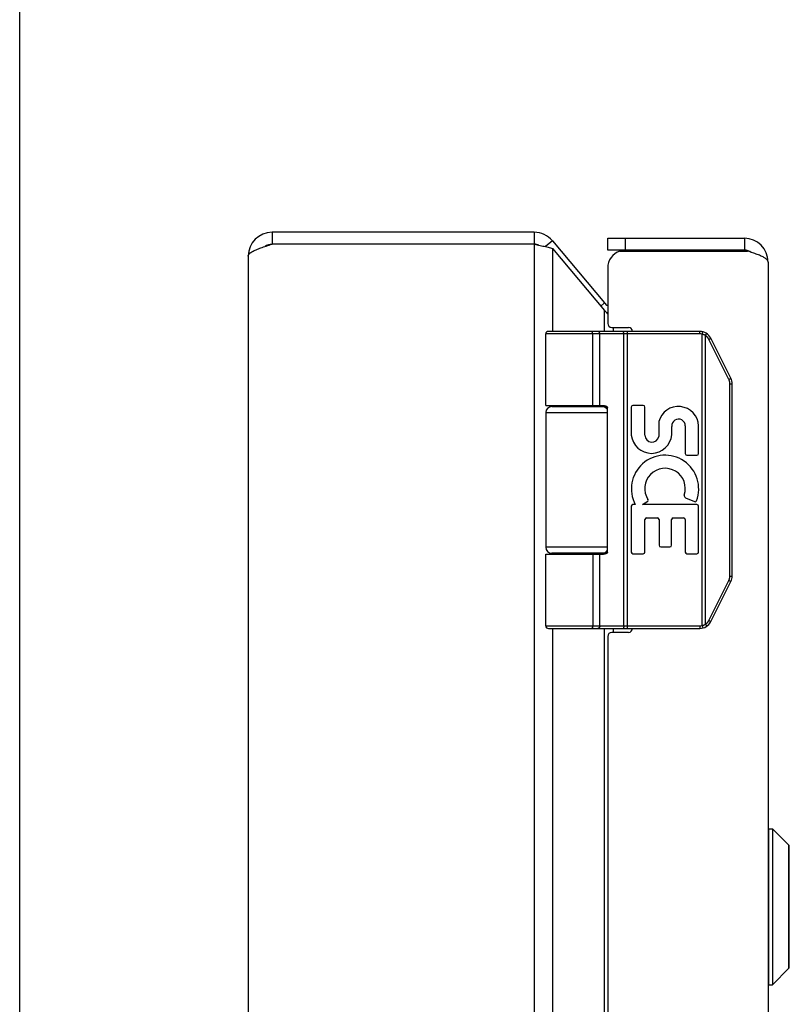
# Model space of a CAD drawing. Header units: inches. Extents: x 0 to 60.7, y 0 to 39.3.
# Tile 6 of 11: x 0 to 3.9, y 24.5 to 29.4. Entities that reach past the tile are written whole.
import ezdxf

# ---------------------------------------------------------------- set-up
doc = ezdxf.new("R2010")
doc.units = ezdxf.units.IN
doc.header["$LTSCALE"] = 3.339286
doc.header["$MEASUREMENT"] = 0
doc.layers.get('0').update_dxf_attribs({"linetype": 'CONTINUOUS'})
doc.layers.add('02___PRT_ALL_AXES', color=7, linetype='CONTINUOUS')

msp = doc.modelspace()

# ---------------------------------------------------------------- linework, layer by layer
at = {"color": 7, "linetype": 'Continuous'}
for p, q in [((0, 0), (0, 39.2857)), ((1.2741, 28.3588), (1.2741, 28.2988)), ((2.5981, 28.3588), (2.5981, 28.2988)), ((2.69, 28.3159), (2.6551, 28.2866)), ((2.9693, 28.2688), (2.9693, 28.3288)), ((3.0593, 28.2688), (3.0593, 28.3288)), ((3.6593, 28.3288), (3.6593, 28.2688)), ((3.6593, 28.2688), (2.9693, 28.2688)), ((2.953, 28.0026), (2.934, 27.9866)), ((3.434, 27.8458), (2.6566, 27.8458)), ((3.434, 27.8588), (2.6696, 27.8588)), ((2.8871, 27.8588), (2.8869, 27.8588)), ((2.8872, 27.8588), (2.887, 27.8588)), ((2.8873, 27.8588), (2.8871, 27.8588)), ((2.8874, 27.8588), (2.8872, 27.8588)), ((2.8875, 27.8587), (2.8874, 27.8588)), ((2.8935, 27.4838), (2.8935, 27.846)), ((2.8935, 27.4838), (2.8935, 27.846)), ((2.9295, 27.4838), (2.9295, 27.8458)), ((3.0497, 27.854), (3.0496, 27.8543)), ((3.0497, 27.8537), (3.0497, 27.854)), ((3.0498, 27.8533), (3.0497, 27.8537)), ((3.0498, 27.853), (3.0498, 27.8533)), ((3.0498, 27.8526), (3.0498, 27.853)), ((3.0499, 27.8516), (3.0499, 27.852)), ((3.05, 27.8513), (3.0499, 27.8516)), ((3.05, 27.8509), (3.05, 27.8513)), ((3.05, 27.8505), (3.05, 27.8509)), ((3.05, 27.85), (3.05, 27.8505)), ((3.0501, 27.8496), (3.05, 27.85)), ((3.0501, 27.8492), (3.0501, 27.8496)), ((3.0501, 27.8488), (3.0501, 27.8492)), ((3.0501, 27.8484), (3.0501, 27.8488)), ((3.0501, 27.8479), (3.0501, 27.8484)), ((3.0501, 27.8475), (3.0501, 27.8479)), ((3.0501, 27.8471), (3.0501, 27.8475)), ((3.0501, 27.8466), (3.0501, 27.8471)), ((3.0501, 27.8462), (3.0501, 27.8466)), ((3.0501, 26.3718), (3.0501, 27.8462)), ((3.0693, 26.3588), (3.0693, 27.8588)), ((3.434, 27.8458), (3.434, 27.8588)), ((3.4459, 27.8443), (3.449, 27.8569)), ((3.4459, 26.3732), (3.4459, 27.8443)), ((3.4632, 27.8375), (3.4636, 27.838)), ((3.4636, 27.838), (3.4639, 27.8386)), ((3.4639, 27.8386), (3.4642, 27.8391)), ((3.4642, 27.8391), (3.4646, 27.8396)), ((3.4646, 27.8396), (3.4649, 27.8402)), ((3.4649, 27.8402), (3.4652, 27.8407)), ((3.4652, 27.8407), (3.4654, 27.841)), ((3.4654, 27.841), (3.4656, 27.8414)), ((3.4656, 27.8414), (3.4658, 27.8417)), ((3.4658, 27.8417), (3.466, 27.842)), ((3.466, 27.842), (3.4662, 27.8423)), ((3.4662, 27.8423), (3.4664, 27.8427)), ((3.4664, 27.8427), (3.4665, 27.843)), ((3.4665, 27.843), (3.4667, 27.8433)), ((3.4667, 27.8433), (3.4669, 27.8436)), ((3.4669, 27.8436), (3.467, 27.8439)), ((3.467, 27.8439), (3.4672, 27.8442)), ((3.4674, 27.8446), (3.4675, 27.8449)), ((3.4675, 27.8449), (3.4677, 27.8451)), ((3.4632, 26.3801), (3.4632, 27.8375)), ((3.5812, 27.6162), (3.48, 27.8184)), ((3.4812, 27.819), (3.4819, 27.8194)), ((3.4819, 27.8194), (3.4827, 27.8198)), ((3.4827, 27.8198), (3.4834, 27.8202)), ((3.4834, 27.8202), (3.4841, 27.8205)), ((3.4841, 27.8205), (3.4847, 27.8209)), ((3.4847, 27.8209), (3.4852, 27.8212)), ((3.4852, 27.8212), (3.4857, 27.8214)), ((3.4857, 27.8214), (3.4861, 27.8217)), ((3.4861, 27.8217), (3.4865, 27.8219)), ((3.4865, 27.8219), (3.4869, 27.8221)), ((3.4869, 27.8221), (3.4872, 27.8223)), ((3.4872, 27.8223), (3.4874, 27.8224)), ((3.4874, 27.8224), (3.4877, 27.8226)), ((3.488, 27.8228), (3.4882, 27.8229)), ((3.4882, 27.8229), (3.4884, 27.823)), ((3.4884, 27.823), (3.4886, 27.8232)), ((3.591, 27.622), (3.4899, 27.8242)), ((3.5812, 27.6162), (3.5821, 27.6167)), ((3.5821, 27.6167), (3.5829, 27.617)), ((3.5829, 27.617), (3.5836, 27.6174)), ((3.5836, 27.6174), (3.5843, 27.6178)), ((3.5843, 27.6178), (3.585, 27.6182)), ((3.585, 27.6182), (3.5854, 27.6184)), ((3.5854, 27.6184), (3.586, 27.6187)), ((3.586, 27.6187), (3.5865, 27.619)), ((3.5864, 26.6235), (3.5864, 27.594)), ((3.5864, 27.594), (3.5976, 27.594)), ((3.5865, 27.619), (3.5869, 27.6193)), ((3.5869, 27.6193), (3.5874, 27.6195)), ((3.5874, 27.6195), (3.5878, 27.6197)), ((3.5878, 27.6197), (3.5882, 27.62)), ((3.5882, 27.62), (3.5884, 27.6201)), ((3.5884, 27.6201), (3.5887, 27.6203)), ((3.5887, 27.6203), (3.5889, 27.6204)), ((3.5889, 27.6204), (3.5891, 27.6205)), ((3.5891, 27.6205), (3.5893, 27.6207)), ((3.5893, 27.6207), (3.5895, 27.6208)), ((3.5895, 27.6208), (3.5897, 27.6209)), ((3.5976, 26.6235), (3.5976, 27.594)), ((2.6566, 27.4488), (2.9675, 27.4488)), ((2.6866, 27.4788), (2.9653, 27.4788)), ((2.9675, 26.7438), (2.9675, 27.4738)), ((2.9675, 26.7688), (2.6566, 26.7688)), ((2.6566, 26.7338), (2.9476, 26.7338)), ((2.9653, 26.7388), (2.6866, 26.7388)), ((2.9295, 26.3718), (2.9295, 26.7338)), ((3.48, 26.3991), (3.5812, 26.6014)), ((3.4899, 26.3933), (3.591, 26.5956)), ((3.5812, 26.6014), (3.5821, 26.6009)), ((3.5821, 26.6009), (3.5829, 26.6005)), ((3.5829, 26.6005), (3.5836, 26.6001)), ((3.5836, 26.6001), (3.5843, 26.5997)), ((3.5843, 26.5997), (3.585, 26.5994)), ((3.585, 26.5994), (3.5857, 26.599)), ((3.5857, 26.599), (3.5862, 26.5987)), ((3.5862, 26.5987), (3.5866, 26.5985)), ((3.5864, 26.6235), (3.5976, 26.6235)), ((3.5866, 26.5985), (3.5871, 26.5982)), ((3.5871, 26.5982), (3.5875, 26.598)), ((3.5875, 26.598), (3.5879, 26.5977)), ((3.5879, 26.5977), (3.5882, 26.5976)), ((3.5882, 26.5976), (3.5884, 26.5974)), ((3.5884, 26.5974), (3.5887, 26.5973)), ((3.5887, 26.5973), (3.5889, 26.5972)), ((3.5889, 26.5972), (3.5891, 26.597)), ((3.5891, 26.597), (3.5893, 26.5969)), ((3.5893, 26.5969), (3.5895, 26.5968)), ((3.48, 26.3991), (3.481, 26.3987)), ((3.481, 26.3987), (3.4817, 26.3983)), ((3.4817, 26.3983), (3.4825, 26.3979)), ((3.4825, 26.3979), (3.4832, 26.3975)), ((3.4832, 26.3975), (3.4839, 26.3971)), ((3.4839, 26.3971), (3.4846, 26.3968)), ((3.4846, 26.3968), (3.4851, 26.3965)), ((3.4851, 26.3965), (3.4855, 26.3962)), ((2.6566, 26.3718), (3.434, 26.3718)), ((2.6696, 26.3588), (3.434, 26.3588)), ((2.8871, 26.3588), (2.8869, 26.3588)), ((2.8872, 26.3588), (2.887, 26.3588)), ((2.8873, 26.3588), (2.8871, 26.3588)), ((2.8874, 26.3588), (2.8872, 26.3588)), ((2.8875, 26.3588), (2.8874, 26.3588)), ((2.8876, 26.3588), (2.8875, 26.3588)), ((3.0498, 26.3641), (3.0497, 26.3637)), ((3.0499, 26.3652), (3.0498, 26.3648)), ((3.0498, 26.3648), (3.0498, 26.3644)), ((3.0498, 26.3644), (3.0498, 26.3641)), ((3.05, 26.3663), (3.0499, 26.3659)), ((3.0499, 26.3659), (3.0499, 26.3655)), ((3.0499, 26.3655), (3.0499, 26.3652)), ((3.0501, 26.3679), (3.05, 26.3675)), ((3.05, 26.3675), (3.05, 26.3671)), ((3.05, 26.3671), (3.05, 26.3667)), ((3.05, 26.3667), (3.05, 26.3663)), ((3.0501, 26.3718), (3.0501, 26.3713)), ((3.0501, 26.3713), (3.0501, 26.3709)), ((3.0501, 26.3709), (3.0501, 26.3705)), ((3.0501, 26.3705), (3.0501, 26.37)), ((3.0501, 26.37), (3.0501, 26.3696)), ((3.0501, 26.3696), (3.0501, 26.3692)), ((3.0501, 26.3692), (3.0501, 26.3688)), ((3.0501, 26.3688), (3.0501, 26.3683)), ((3.0501, 26.3683), (3.0501, 26.3679)), ((3.434, 26.3718), (3.434, 26.3588)), ((3.4459, 26.3732), (3.449, 26.3606)), ((3.4632, 26.3801), (3.4636, 26.3795)), ((3.4636, 26.3795), (3.4639, 26.379)), ((3.4639, 26.379), (3.4642, 26.3785)), ((3.4642, 26.3785), (3.4646, 26.3779)), ((3.4646, 26.3779), (3.4649, 26.3774)), ((3.4649, 26.3774), (3.4652, 26.3769)), ((3.4652, 26.3769), (3.4654, 26.3765)), ((3.4657, 26.376), (3.4659, 26.3757)), ((3.4659, 26.3757), (3.4661, 26.3754)), ((3.4661, 26.3754), (3.4663, 26.3751)), ((3.4663, 26.3751), (3.4665, 26.3747)), ((3.4665, 26.3747), (3.4666, 26.3744)), ((3.4666, 26.3744), (3.4668, 26.3741)), ((3.4668, 26.3741), (3.467, 26.3738)), ((3.467, 26.3738), (3.4671, 26.3735)), ((3.4671, 26.3735), (3.4673, 26.3733)), ((3.4673, 26.3733), (3.4674, 26.373)), ((3.4674, 26.373), (3.4675, 26.3727)), ((3.4855, 26.3962), (3.486, 26.396)), ((3.486, 26.396), (3.4864, 26.3957)), ((3.4864, 26.3957), (3.4868, 26.3955)), ((3.4868, 26.3955), (3.4871, 26.3953)), ((3.4871, 26.3953), (3.4873, 26.3952)), ((3.4873, 26.3952), (3.4876, 26.395)), ((3.4876, 26.395), (3.4878, 26.3949)), ((3.4878, 26.3949), (3.488, 26.3948)), ((3.488, 26.3948), (3.4882, 26.3946)), ((3.4882, 26.3946), (3.4884, 26.3945)), ((3.7823, 24.5597), (3.7823, 25.3478)), ((3.7823, 25.3478), (3.8011, 25.3478)), ((3.8011, 25.3478), (3.8011, 24.5597)), ((3.8011, 25.3478), (3.8842, 25.2647)), ((3.8842, 24.6429), (3.8842, 25.2647)), ((3.8863, 24.6479), (3.8863, 25.2597)), ((3.8011, 24.5597), (3.8842, 24.6429)), ((3.7823, 24.5597), (3.8011, 24.5597))]:
    msp.add_line(p, q, dxfattribs=at)
at = {"color": 3, "linetype": 'Continuous'}
for p, q in [((2.5981, 28.3588), (1.2741, 28.3588)), ((2.5981, 28.2988), (1.2741, 28.2988)), ((2.5981, 28.2988), (2.5981, 12.4188)), ((2.69, 28.3159), (2.953, 28.0026)), ((2.9693, 28.3288), (3.6593, 28.3288)), ((1.1541, 28.2388), (1.1541, 12.4788)), ((2.69, 28.2773), (2.69, 27.8588)), ((2.69, 28.2773), (2.953, 27.964)), ((3.0297, 28.2638), (3.675, 28.2638)), ((3.7793, 28.2088), (3.7793, 12.5088)), ((2.9693, 28.1788), (2.9693, 27.8988)), ((2.953, 27.8588), (2.953, 27.964)), ((2.9893, 27.8788), (3.0743, 27.8788)), ((2.9989, 27.8588), (2.9989, 27.8788)), ((2.69, 27.4838), (2.69, 27.4788)), ((2.953, 27.4788), (2.953, 27.4835)), ((2.69, 26.7388), (2.69, 26.7338)), ((2.953, 26.7341), (2.953, 26.7388)), ((2.69, 26.3588), (2.69, 21.1088)), ((2.953, 21.1088), (2.953, 26.3588)), ((2.9989, 26.3388), (2.9989, 26.3588)), ((2.9693, 26.3188), (2.9693, 21.1488)), ((3.0743, 26.3388), (2.9893, 26.3388))]:
    msp.add_line(p, q, dxfattribs=at)
for points in [[(1.1541, 28.2388), (1.1543, 28.2411), (1.1549, 28.2434), (1.156, 28.2457), (1.1575, 28.248), (1.1595, 28.2503), (1.1619, 28.2526), (1.1646, 28.2549), (1.1678, 28.2572), (1.1714, 28.2596), (1.1753, 28.2619), (1.1796, 28.2642), (1.1842, 28.2665), (1.1892, 28.2688), (1.1945, 28.2711), (1.2001, 28.2734), (1.2059, 28.2757), (1.212, 28.278), (1.2183, 28.2803), (1.2248, 28.2826), (1.2315, 28.2849), (1.2384, 28.2872), (1.2453, 28.2895), (1.2524, 28.2919), (1.2596, 28.2942), (1.2668, 28.2965), (1.2741, 28.2988)], [(2.5981, 28.2988), (2.613, 28.2957), (2.6204, 28.2942), (2.6277, 28.2927), (2.6349, 28.2911), (2.6419, 28.2896), (2.6488, 28.2881), (2.6555, 28.2865), (2.6619, 28.285), (2.6681, 28.2835), (2.6741, 28.2819), (2.6797, 28.2804), (2.685, 28.2789), (2.69, 28.2773)], [(3.7793, 28.2088), (3.7791, 28.2109), (3.7786, 28.213), (3.7776, 28.2151), (3.7764, 28.2172), (3.7747, 28.2194), (3.7727, 28.2215), (3.7704, 28.2236), (3.7677, 28.2257), (3.7647, 28.2278), (3.7614, 28.2299), (3.7577, 28.232), (3.7537, 28.2342), (3.7495, 28.2363), (3.745, 28.2384), (3.7402, 28.2405), (3.7352, 28.2426), (3.7299, 28.2447), (3.7244, 28.2469), (3.7188, 28.249), (3.7129, 28.2511), (3.7069, 28.2532), (3.7007, 28.2553), (3.6944, 28.2574), (3.688, 28.2595), (3.6815, 28.2617), (3.675, 28.2638)], [(2.953, 27.964), (2.9559, 27.9604), (2.959, 27.9568), (2.9624, 27.9533), (2.966, 27.9497), (2.9693, 27.9465)]]:
    msp.add_lwpolyline(points, dxfattribs=at)
at = {"color": 7, "linetype": 'Continuous'}
for points in [[(2.8935, 27.846), (2.8935, 27.8462), (2.8935, 27.8464), (2.8935, 27.8466), (2.8935, 27.8469), (2.8935, 27.8471), (2.8935, 27.8473), (2.8934, 27.8475), (2.8934, 27.8477), (2.8934, 27.8479), (2.8934, 27.8482), (2.8934, 27.8484), (2.8933, 27.8486), (2.8933, 27.8488), (2.8933, 27.849), (2.8933, 27.8492), (2.8932, 27.8494), (2.8932, 27.8496), (2.8932, 27.8498), (2.8931, 27.85), (2.8931, 27.8503), (2.8931, 27.8505), (2.893, 27.8507), (2.893, 27.8509), (2.8929, 27.8511), (2.8929, 27.8513), (2.8928, 27.8514), (2.8928, 27.8516), (2.8927, 27.8518), (2.8927, 27.852), (2.8926, 27.8522), (2.8926, 27.8524), (2.8925, 27.8526), (2.8925, 27.8528), (2.8924, 27.853), (2.8923, 27.8531), (2.8923, 27.8533), (2.8922, 27.8535), (2.8922, 27.8537), (2.8921, 27.8538), (2.892, 27.854), (2.892, 27.8542), (2.8919, 27.8543), (2.8918, 27.8545), (2.8917, 27.8547), (2.8917, 27.8548), (2.8916, 27.855), (2.8915, 27.8551), (2.8914, 27.8553), (2.8913, 27.8554), (2.8913, 27.8556), (2.8912, 27.8557), (2.8911, 27.8558), (2.891, 27.856), (2.8909, 27.8561), (2.8908, 27.8562), (2.8907, 27.8564), (2.8907, 27.8565), (2.8906, 27.8566), (2.8905, 27.8567), (2.8904, 27.8569), (2.8903, 27.857), (2.8902, 27.8571), (2.8901, 27.8572), (2.89, 27.8573), (2.8899, 27.8574), (2.8898, 27.8575), (2.8897, 27.8576), (2.8896, 27.8577), (2.8895, 27.8577), (2.8894, 27.8578), (2.8893, 27.8579), (2.8892, 27.858), (2.8891, 27.8581), (2.889, 27.8581), (2.8889, 27.8582), (2.8888, 27.8583), (2.8887, 27.8583), (2.8886, 27.8584), (2.8885, 27.8584), (2.8884, 27.8585), (2.8883, 27.8585), (2.8881, 27.8586), (2.888, 27.8586), (2.8879, 27.8586), (2.8878, 27.8587), (2.8877, 27.8587), (2.8876, 27.8587), (2.8875, 27.8587)], [(2.8935, 27.846), (2.8935, 27.8462), (2.8935, 27.8464), (2.8935, 27.8466), (2.8934, 27.8469), (2.8934, 27.8471), (2.8934, 27.8473), (2.8934, 27.8475), (2.8934, 27.8477), (2.8934, 27.8479), (2.8934, 27.8482), (2.8933, 27.8484), (2.8933, 27.8486), (2.8933, 27.8488), (2.8933, 27.849), (2.8932, 27.8492), (2.8932, 27.8494), (2.8932, 27.8496), (2.8931, 27.8498), (2.8931, 27.85), (2.8931, 27.8503), (2.893, 27.8505), (2.893, 27.8507), (2.8929, 27.8509), (2.8929, 27.8511), (2.8929, 27.8513), (2.8928, 27.8514), (2.8928, 27.8516), (2.8927, 27.8518), (2.8927, 27.852), (2.8926, 27.8522), (2.8926, 27.8524), (2.8925, 27.8526), (2.8924, 27.8528), (2.8924, 27.853), (2.8923, 27.8531), (2.8923, 27.8533), (2.8922, 27.8535), (2.8921, 27.8537), (2.8921, 27.8538), (2.892, 27.854), (2.8919, 27.8542), (2.8918, 27.8543), (2.8918, 27.8545), (2.8917, 27.8547), (2.8916, 27.8548), (2.8915, 27.855), (2.8915, 27.8551), (2.8914, 27.8553), (2.8913, 27.8554), (2.8912, 27.8556), (2.8911, 27.8557), (2.8911, 27.8558), (2.891, 27.856), (2.8909, 27.8561), (2.8908, 27.8562), (2.8907, 27.8564), (2.8906, 27.8565), (2.8905, 27.8566), (2.8904, 27.8567), (2.8903, 27.8569), (2.8903, 27.857), (2.8902, 27.8571), (2.8901, 27.8572), (2.89, 27.8573), (2.8899, 27.8574), (2.8898, 27.8575), (2.8897, 27.8576), (2.8896, 27.8577), (2.8895, 27.8577), (2.8894, 27.8578), (2.8893, 27.8579), (2.8892, 27.858), (2.8891, 27.8581), (2.889, 27.8581), (2.8889, 27.8582), (2.8888, 27.8583), (2.8886, 27.8583), (2.8885, 27.8584), (2.8884, 27.8584), (2.8883, 27.8585), (2.8882, 27.8585), (2.8881, 27.8586), (2.888, 27.8586), (2.8879, 27.8586), (2.8878, 27.8587), (2.8877, 27.8587), (2.8876, 27.8587)], [(2.9295, 27.8458), (2.9295, 27.846), (2.9295, 27.8462), (2.9294, 27.8464), (2.9294, 27.8466), (2.9294, 27.8469), (2.9294, 27.8471), (2.9294, 27.8473), (2.9294, 27.8475), (2.9293, 27.8477), (2.9293, 27.8479), (2.9293, 27.8482), (2.9293, 27.8484), (2.9292, 27.8486), (2.9292, 27.8488), (2.9292, 27.849), (2.9291, 27.8492), (2.9291, 27.8494), (2.929, 27.8496), (2.929, 27.8498), (2.9289, 27.85), (2.9289, 27.8503), (2.9288, 27.8505), (2.9287, 27.8507), (2.9287, 27.8509), (2.9286, 27.8511), (2.9285, 27.8513), (2.9285, 27.8514), (2.9284, 27.8516), (2.9283, 27.8518), (2.9282, 27.852), (2.9282, 27.8522), (2.9281, 27.8524), (2.928, 27.8526), (2.9279, 27.8528), (2.9278, 27.853), (2.9277, 27.8531), (2.9276, 27.8533), (2.9275, 27.8535), (2.9274, 27.8537), (2.9273, 27.8538), (2.9272, 27.854), (2.9271, 27.8542), (2.927, 27.8543), (2.9269, 27.8545), (2.9268, 27.8547), (2.9267, 27.8548), (2.9266, 27.855), (2.9265, 27.8551), (2.9263, 27.8553), (2.9262, 27.8554), (2.9261, 27.8556), (2.926, 27.8557), (2.9258, 27.8558), (2.9257, 27.856), (2.9256, 27.8561), (2.9255, 27.8562), (2.9253, 27.8564), (2.9252, 27.8565), (2.9251, 27.8566), (2.9249, 27.8567), (2.9248, 27.8569), (2.9246, 27.857), (2.9245, 27.8571), (2.9243, 27.8572), (2.9242, 27.8573), (2.9241, 27.8574), (2.9239, 27.8575), (2.9238, 27.8576), (2.9236, 27.8577), (2.9235, 27.8577), (2.9233, 27.8578), (2.9232, 27.8579), (2.923, 27.858), (2.9228, 27.8581), (2.9227, 27.8581), (2.9225, 27.8582), (2.9224, 27.8583), (2.9222, 27.8583), (2.9221, 27.8584), (2.9219, 27.8584), (2.9217, 27.8585), (2.9216, 27.8585), (2.9214, 27.8586), (2.9213, 27.8586), (2.9211, 27.8586), (2.9209, 27.8587), (2.9208, 27.8587), (2.9206, 27.8587), (2.9204, 27.8587), (2.9203, 27.8588), (2.9201, 27.8588), (2.9199, 27.8588), (2.9198, 27.8588), (2.9196, 27.8588)], [(3.0496, 27.8543), (3.0496, 27.8545), (3.0496, 27.8547), (3.0496, 27.8548), (3.0496, 27.855), (3.0495, 27.8551), (3.0495, 27.8553), (3.0495, 27.8554), (3.0495, 27.8556), (3.0494, 27.8557), (3.0494, 27.8558), (3.0494, 27.856), (3.0494, 27.8561), (3.0493, 27.8562), (3.0493, 27.8564), (3.0493, 27.8565), (3.0492, 27.8566), (3.0492, 27.8567), (3.0492, 27.8569), (3.0492, 27.857), (3.0491, 27.8571), (3.0491, 27.8572), (3.0491, 27.8573), (3.049, 27.8574), (3.049, 27.8575), (3.049, 27.8576), (3.049, 27.8577), (3.0489, 27.8577), (3.0489, 27.8578), (3.0489, 27.8579), (3.0488, 27.858), (3.0488, 27.8581), (3.0488, 27.8581), (3.0487, 27.8582), (3.0487, 27.8583), (3.0487, 27.8583), (3.0486, 27.8584), (3.0486, 27.8584), (3.0486, 27.8585), (3.0485, 27.8585), (3.0485, 27.8586), (3.0485, 27.8586), (3.0484, 27.8586), (3.0484, 27.8587), (3.0484, 27.8587), (3.0483, 27.8587), (3.0483, 27.8587), (3.0483, 27.8588), (3.0482, 27.8588), (3.0482, 27.8588), (3.0482, 27.8588), (3.0481, 27.8588)], [(3.0499, 27.852), (3.0499, 27.8522), (3.0498, 27.8526)], [(3.4632, 27.8375), (3.4627, 27.8378), (3.4622, 27.8381), (3.4617, 27.8384), (3.4612, 27.8386), (3.4607, 27.8389), (3.4601, 27.8392), (3.4596, 27.8394), (3.4591, 27.8397), (3.4586, 27.84), (3.458, 27.8402), (3.4575, 27.8405), (3.457, 27.8407), (3.4564, 27.8409), (3.4559, 27.8412), (3.4554, 27.8414), (3.4548, 27.8416), (3.4543, 27.8418), (3.4537, 27.842), (3.4532, 27.8422), (3.4526, 27.8424), (3.4521, 27.8426), (3.4515, 27.8428), (3.451, 27.843), (3.4504, 27.8431), (3.4498, 27.8433), (3.4493, 27.8435), (3.4487, 27.8436), (3.4482, 27.8438), (3.4476, 27.8439), (3.447, 27.8441), (3.4465, 27.8442), (3.4459, 27.8443)], [(3.4672, 27.8442), (3.4673, 27.8443), (3.4674, 27.8446)], [(3.4677, 27.8451), (3.4677, 27.8452), (3.4678, 27.8454), (3.4678, 27.8455), (3.4679, 27.8456), (3.468, 27.8457), (3.468, 27.8458), (3.4681, 27.846), (3.4681, 27.8461), (3.4682, 27.8462), (3.4682, 27.8463), (3.4682, 27.8464), (3.4683, 27.8465), (3.4683, 27.8466), (3.4684, 27.8467), (3.4684, 27.8468), (3.4684, 27.8469), (3.4685, 27.847), (3.4685, 27.847), (3.4685, 27.8471), (3.4686, 27.8472), (3.4686, 27.8473), (3.4686, 27.8474), (3.4686, 27.8474), (3.4686, 27.8475), (3.4687, 27.8476), (3.4687, 27.8476), (3.4687, 27.8477), (3.4687, 27.8478), (3.4687, 27.8478), (3.4687, 27.8479), (3.4687, 27.8479), (3.4687, 27.848), (3.4687, 27.848), (3.4687, 27.8481), (3.4687, 27.8481), (3.4687, 27.8481), (3.4687, 27.8482), (3.4687, 27.8482), (3.4687, 27.8482), (3.4687, 27.8482), (3.4686, 27.8483), (3.4686, 27.8483), (3.4686, 27.8483)], [(3.48, 27.8184), (3.4798, 27.8189), (3.4795, 27.8194), (3.4793, 27.8198), (3.479, 27.8203), (3.4788, 27.8208), (3.4785, 27.8212), (3.4782, 27.8217), (3.478, 27.8222), (3.4777, 27.8226), (3.4774, 27.8231), (3.4771, 27.8235), (3.4768, 27.824), (3.4765, 27.8244), (3.4762, 27.8248), (3.4759, 27.8253), (3.4756, 27.8257), (3.4752, 27.8261), (3.4749, 27.8266), (3.4746, 27.827), (3.4743, 27.8274), (3.4739, 27.8278), (3.4736, 27.8282), (3.4732, 27.8286), (3.4729, 27.829), (3.4725, 27.8294), (3.4722, 27.8298), (3.4718, 27.8302), (3.4714, 27.8306), (3.471, 27.831), (3.4707, 27.8314), (3.4703, 27.8318), (3.4699, 27.8321), (3.4695, 27.8325), (3.4691, 27.8329), (3.4687, 27.8332), (3.4683, 27.8336), (3.4679, 27.8339), (3.4675, 27.8343), (3.4671, 27.8346), (3.4667, 27.8349), (3.4662, 27.8353), (3.4658, 27.8356), (3.4654, 27.8359), (3.465, 27.8363), (3.4645, 27.8366), (3.4641, 27.8369), (3.4636, 27.8372), (3.4632, 27.8375)], [(3.48, 27.8184), (3.4802, 27.8185), (3.4812, 27.819)], [(3.4877, 27.8226), (3.4878, 27.8227), (3.488, 27.8228)], [(3.4886, 27.8232), (3.4887, 27.8232), (3.4888, 27.8233), (3.4888, 27.8233), (3.4889, 27.8234), (3.489, 27.8234), (3.4891, 27.8235), (3.4891, 27.8235), (3.4892, 27.8236), (3.4893, 27.8236), (3.4893, 27.8237), (3.4894, 27.8237), (3.4894, 27.8238), (3.4895, 27.8238), (3.4895, 27.8238), (3.4896, 27.8239), (3.4896, 27.8239), (3.4897, 27.8239), (3.4897, 27.824), (3.4897, 27.824), (3.4898, 27.824), (3.4898, 27.8241), (3.4898, 27.8241), (3.4898, 27.8241), (3.4898, 27.8241), (3.4899, 27.8242), (3.4899, 27.8242), (3.4899, 27.8242), (3.4899, 27.8242), (3.4899, 27.8242), (3.4899, 27.8242)], [(3.5864, 27.594), (3.5864, 27.5946), (3.5864, 27.5951), (3.5864, 27.5957), (3.5863, 27.5962), (3.5863, 27.5968), (3.5863, 27.5973), (3.5862, 27.5978), (3.5862, 27.5984), (3.5861, 27.5989), (3.5861, 27.5995), (3.586, 27.6), (3.586, 27.6006), (3.5859, 27.6011), (3.5858, 27.6016), (3.5857, 27.6022), (3.5856, 27.6027), (3.5855, 27.6033), (3.5854, 27.6038), (3.5853, 27.6043), (3.5852, 27.6049), (3.5851, 27.6054), (3.5849, 27.6059), (3.5848, 27.6065), (3.5847, 27.607), (3.5845, 27.6075), (3.5844, 27.608), (3.5842, 27.6086), (3.584, 27.6091), (3.5839, 27.6096), (3.5837, 27.6101), (3.5835, 27.6106), (3.5833, 27.6111), (3.5831, 27.6117), (3.5829, 27.6122), (3.5827, 27.6127), (3.5825, 27.6132), (3.5823, 27.6137), (3.5821, 27.6142), (3.5819, 27.6147), (3.5816, 27.6152), (3.5814, 27.6157), (3.5812, 27.6162)], [(3.5897, 27.6209), (3.5898, 27.621), (3.5899, 27.621), (3.59, 27.6211), (3.59, 27.6211), (3.5901, 27.6212), (3.5902, 27.6212), (3.5903, 27.6213), (3.5903, 27.6213), (3.5904, 27.6214), (3.5905, 27.6214), (3.5905, 27.6215), (3.5906, 27.6215), (3.5906, 27.6215), (3.5907, 27.6216), (3.5907, 27.6216), (3.5908, 27.6216), (3.5908, 27.6217), (3.5908, 27.6217), (3.5909, 27.6217), (3.5909, 27.6218), (3.5909, 27.6218), (3.5909, 27.6218), (3.591, 27.6219), (3.591, 27.6219), (3.591, 27.6219), (3.591, 27.6219), (3.591, 27.6219), (3.591, 27.622), (3.591, 27.622), (3.591, 27.622)], [(2.6566, 27.4838), (2.9476, 27.4838), (2.9483, 27.4838), (2.949, 27.4838), (2.9496, 27.4837), (2.9503, 27.4837), (2.9509, 27.4837), (2.9515, 27.4836), (2.9521, 27.4836), (2.9527, 27.4835), (2.9533, 27.4835), (2.9538, 27.4834), (2.9543, 27.4834), (2.9548, 27.4833), (2.9553, 27.4832), (2.9557, 27.4831), (2.9562, 27.483), (2.9566, 27.483), (2.957, 27.4829), (2.9574, 27.4828), (2.9578, 27.4827), (2.9581, 27.4826), (2.9585, 27.4825), (2.9588, 27.4824), (2.9592, 27.4823), (2.9595, 27.4822), (2.9598, 27.4821), (2.9601, 27.482), (2.9604, 27.4819), (2.9607, 27.4817), (2.961, 27.4816), (2.9612, 27.4815), (2.9615, 27.4814), (2.9617, 27.4813), (2.962, 27.4812), (2.9622, 27.481), (2.9624, 27.4809), (2.9626, 27.4808), (2.9628, 27.4807), (2.963, 27.4806), (2.9632, 27.4804), (2.9634, 27.4803), (2.9636, 27.4802), (2.9638, 27.4801), (2.964, 27.4799), (2.9641, 27.4798), (2.9643, 27.4797), (2.9644, 27.4796), (2.9646, 27.4795), (2.9647, 27.4793), (2.9649, 27.4792), (2.965, 27.4791), (2.9651, 27.479), (2.9652, 27.4788), (2.9654, 27.4787), (2.9655, 27.4786), (2.9656, 27.4785), (2.9657, 27.4784), (2.9658, 27.4782), (2.9659, 27.4781), (2.966, 27.478), (2.9661, 27.4779), (2.9662, 27.4778), (2.9663, 27.4776), (2.9663, 27.4775), (2.9664, 27.4774), (2.9665, 27.4773), (2.9666, 27.4772), (2.9666, 27.4771), (2.9667, 27.477), (2.9667, 27.4768), (2.9668, 27.4767), (2.9669, 27.4766), (2.9669, 27.4765), (2.967, 27.4764), (2.967, 27.4763), (2.9671, 27.4762), (2.9671, 27.476), (2.9671, 27.4759), (2.9672, 27.4758), (2.9672, 27.4757), (2.9673, 27.4756), (2.9673, 27.4755), (2.9673, 27.4754), (2.9673, 27.4753), (2.9674, 27.4752), (2.9674, 27.4751), (2.9674, 27.475), (2.9674, 27.4748), (2.9675, 27.4747), (2.9675, 27.4746), (2.9675, 27.4745), (2.9675, 27.4744), (2.9675, 27.4743), (2.9675, 27.4742), (2.9675, 27.4741), (2.9675, 27.474), (2.9675, 27.4739), (2.9675, 27.4738)], [(2.8935, 26.7338), (2.8935, 26.3716), (2.8935, 26.3713), (2.8935, 26.3711), (2.8935, 26.3709), (2.8934, 26.3707), (2.8934, 26.3705), (2.8934, 26.3703), (2.8934, 26.37), (2.8934, 26.3698), (2.8934, 26.3696), (2.8934, 26.3694), (2.8933, 26.3692), (2.8933, 26.369), (2.8933, 26.3688), (2.8933, 26.3686), (2.8932, 26.3683), (2.8932, 26.3681), (2.8932, 26.3679), (2.8931, 26.3677), (2.8931, 26.3675), (2.8931, 26.3673), (2.893, 26.3671), (2.893, 26.3669), (2.8929, 26.3667), (2.8929, 26.3665), (2.8929, 26.3663), (2.8928, 26.3661), (2.8928, 26.3659), (2.8927, 26.3657), (2.8927, 26.3655), (2.8926, 26.3653), (2.8926, 26.3652), (2.8925, 26.365), (2.8924, 26.3648), (2.8924, 26.3646), (2.8923, 26.3644), (2.8923, 26.3642), (2.8922, 26.3641), (2.8921, 26.3639), (2.8921, 26.3637), (2.892, 26.3636), (2.8919, 26.3634), (2.8918, 26.3632), (2.8918, 26.3631), (2.8917, 26.3629), (2.8916, 26.3627), (2.8915, 26.3626), (2.8915, 26.3624), (2.8914, 26.3623), (2.8913, 26.3621), (2.8912, 26.362), (2.8911, 26.3619), (2.8911, 26.3617), (2.891, 26.3616), (2.8909, 26.3614), (2.8908, 26.3613), (2.8907, 26.3612), (2.8906, 26.3611), (2.8905, 26.3609), (2.8904, 26.3608), (2.8903, 26.3607), (2.8903, 26.3606), (2.8902, 26.3605), (2.8901, 26.3604), (2.89, 26.3603), (2.8899, 26.3602), (2.8898, 26.3601), (2.8897, 26.36), (2.8896, 26.3599), (2.8895, 26.3598), (2.8894, 26.3597), (2.8893, 26.3597), (2.8892, 26.3596), (2.8891, 26.3595), (2.889, 26.3594), (2.8889, 26.3594), (2.8888, 26.3593), (2.8886, 26.3592), (2.8885, 26.3592), (2.8884, 26.3591), (2.8883, 26.3591), (2.8882, 26.359), (2.8881, 26.359), (2.888, 26.359), (2.8879, 26.3589), (2.8878, 26.3589), (2.8877, 26.3589), (2.8876, 26.3588)], [(2.8935, 26.7338), (2.8935, 26.3716), (2.8935, 26.3713), (2.8935, 26.3711), (2.8935, 26.3709), (2.8935, 26.3707), (2.8935, 26.3705), (2.8935, 26.3703), (2.8934, 26.37), (2.8934, 26.3698), (2.8934, 26.3696), (2.8934, 26.3694), (2.8934, 26.3692), (2.8933, 26.369), (2.8933, 26.3688), (2.8933, 26.3686), (2.8933, 26.3683), (2.8932, 26.3681), (2.8932, 26.3679), (2.8932, 26.3677), (2.8931, 26.3675), (2.8931, 26.3673), (2.8931, 26.3671), (2.893, 26.3669), (2.893, 26.3667), (2.8929, 26.3665), (2.8929, 26.3663), (2.8928, 26.3661), (2.8928, 26.3659), (2.8927, 26.3657), (2.8927, 26.3655), (2.8926, 26.3653), (2.8926, 26.3652), (2.8925, 26.365), (2.8925, 26.3648), (2.8924, 26.3646), (2.8923, 26.3644), (2.8923, 26.3642), (2.8922, 26.3641), (2.8922, 26.3639), (2.8921, 26.3637), (2.892, 26.3636), (2.892, 26.3634), (2.8919, 26.3632), (2.8918, 26.3631), (2.8917, 26.3629), (2.8917, 26.3627), (2.8916, 26.3626), (2.8915, 26.3624), (2.8914, 26.3623), (2.8913, 26.3621), (2.8913, 26.362), (2.8912, 26.3619), (2.8911, 26.3617), (2.891, 26.3616), (2.8909, 26.3614), (2.8908, 26.3613), (2.8907, 26.3612), (2.8907, 26.3611), (2.8906, 26.3609), (2.8905, 26.3608), (2.8904, 26.3607), (2.8903, 26.3606), (2.8902, 26.3605), (2.8901, 26.3604), (2.89, 26.3603), (2.8899, 26.3602), (2.8898, 26.3601), (2.8897, 26.36), (2.8896, 26.3599), (2.8895, 26.3598), (2.8894, 26.3597), (2.8893, 26.3597), (2.8892, 26.3596), (2.8891, 26.3595), (2.889, 26.3594), (2.8889, 26.3594), (2.8888, 26.3593), (2.8887, 26.3592), (2.8886, 26.3592), (2.8885, 26.3591), (2.8884, 26.3591), (2.8883, 26.359), (2.8881, 26.359), (2.888, 26.359), (2.8879, 26.3589), (2.8878, 26.3589), (2.8877, 26.3589), (2.8876, 26.3588)], [(2.9675, 26.7438), (2.9675, 26.7437), (2.9675, 26.7436), (2.9675, 26.7435), (2.9675, 26.7434), (2.9675, 26.7432), (2.9675, 26.7431), (2.9675, 26.743), (2.9675, 26.7429), (2.9675, 26.7428), (2.9674, 26.7427), (2.9674, 26.7426), (2.9674, 26.7425), (2.9674, 26.7424), (2.9673, 26.7423), (2.9673, 26.7422), (2.9673, 26.7421), (2.9673, 26.742), (2.9672, 26.7418), (2.9672, 26.7417), (2.9671, 26.7416), (2.9671, 26.7415), (2.9671, 26.7414), (2.967, 26.7413), (2.967, 26.7412), (2.9669, 26.7411), (2.9669, 26.741), (2.9668, 26.7408), (2.9667, 26.7407), (2.9667, 26.7406), (2.9666, 26.7405), (2.9666, 26.7404), (2.9665, 26.7403), (2.9664, 26.7402), (2.9663, 26.74), (2.9663, 26.7399), (2.9662, 26.7398), (2.9661, 26.7397), (2.966, 26.7396), (2.9659, 26.7394), (2.9658, 26.7393), (2.9657, 26.7392), (2.9656, 26.7391), (2.9655, 26.739), (2.9654, 26.7388), (2.9652, 26.7387), (2.9651, 26.7386), (2.965, 26.7385), (2.9649, 26.7384), (2.9647, 26.7382), (2.9646, 26.7381), (2.9644, 26.738), (2.9643, 26.7379), (2.9641, 26.7377), (2.964, 26.7376), (2.9638, 26.7375), (2.9636, 26.7374), (2.9634, 26.7373), (2.9632, 26.7371), (2.963, 26.737), (2.9628, 26.7369), (2.9626, 26.7368), (2.9624, 26.7366), (2.9622, 26.7365), (2.962, 26.7364), (2.9617, 26.7363), (2.9615, 26.7362), (2.9612, 26.7361), (2.961, 26.7359), (2.9607, 26.7358), (2.9604, 26.7357), (2.9601, 26.7356), (2.9598, 26.7355), (2.9595, 26.7354), (2.9592, 26.7353), (2.9588, 26.7352), (2.9585, 26.7351), (2.9581, 26.735), (2.9578, 26.7349), (2.9574, 26.7348), (2.957, 26.7347), (2.9566, 26.7346), (2.9562, 26.7345), (2.9557, 26.7344), (2.9553, 26.7344), (2.9548, 26.7343), (2.9543, 26.7342), (2.9538, 26.7341), (2.9533, 26.7341), (2.9527, 26.734), (2.9521, 26.734), (2.9515, 26.7339), (2.9509, 26.7339), (2.9503, 26.7339), (2.9496, 26.7338), (2.949, 26.7338), (2.9483, 26.7338), (2.9476, 26.7338)], [(3.5812, 26.6014), (3.5814, 26.6019), (3.5816, 26.6024), (3.5819, 26.6029), (3.5821, 26.6034), (3.5823, 26.6039), (3.5825, 26.6044), (3.5827, 26.6049), (3.5829, 26.6054), (3.5831, 26.6059), (3.5833, 26.6064), (3.5835, 26.6069), (3.5837, 26.6074), (3.5839, 26.608), (3.584, 26.6085), (3.5842, 26.609), (3.5844, 26.6095), (3.5845, 26.6101), (3.5847, 26.6106), (3.5848, 26.6111), (3.5849, 26.6116), (3.5851, 26.6122), (3.5852, 26.6127), (3.5853, 26.6132), (3.5854, 26.6138), (3.5855, 26.6143), (3.5856, 26.6148), (3.5857, 26.6154), (3.5858, 26.6159), (3.5859, 26.6165), (3.586, 26.617), (3.586, 26.6175), (3.5861, 26.6181), (3.5861, 26.6186), (3.5862, 26.6192), (3.5862, 26.6197), (3.5863, 26.6203), (3.5863, 26.6208), (3.5863, 26.6214), (3.5864, 26.6219), (3.5864, 26.6224), (3.5864, 26.623), (3.5864, 26.6235)], [(3.5895, 26.5968), (3.5897, 26.5967), (3.5898, 26.5966), (3.5899, 26.5965), (3.59, 26.5965), (3.59, 26.5964), (3.5901, 26.5964), (3.5902, 26.5963), (3.5903, 26.5963), (3.5903, 26.5962), (3.5904, 26.5962), (3.5905, 26.5962), (3.5905, 26.5961), (3.5906, 26.5961), (3.5906, 26.596), (3.5907, 26.596), (3.5907, 26.596), (3.5908, 26.5959), (3.5908, 26.5959), (3.5908, 26.5958), (3.5909, 26.5958), (3.5909, 26.5958), (3.5909, 26.5958), (3.5909, 26.5957), (3.591, 26.5957), (3.591, 26.5957), (3.591, 26.5957), (3.591, 26.5956), (3.591, 26.5956), (3.591, 26.5956), (3.591, 26.5956), (3.591, 26.5956)], [(3.4632, 26.3801), (3.4636, 26.3804), (3.4641, 26.3807), (3.4645, 26.381), (3.465, 26.3813), (3.4654, 26.3816), (3.4658, 26.382), (3.4662, 26.3823), (3.4667, 26.3826), (3.4671, 26.383), (3.4675, 26.3833), (3.4679, 26.3836), (3.4683, 26.384), (3.4687, 26.3843), (3.4691, 26.3847), (3.4695, 26.3851), (3.4699, 26.3854), (3.4703, 26.3858), (3.4707, 26.3862), (3.471, 26.3866), (3.4714, 26.3869), (3.4718, 26.3873), (3.4722, 26.3877), (3.4725, 26.3881), (3.4729, 26.3885), (3.4732, 26.3889), (3.4736, 26.3893), (3.4739, 26.3897), (3.4743, 26.3902), (3.4746, 26.3906), (3.4749, 26.391), (3.4752, 26.3914), (3.4756, 26.3919), (3.4759, 26.3923), (3.4762, 26.3927), (3.4765, 26.3932), (3.4768, 26.3936), (3.4771, 26.394), (3.4774, 26.3945), (3.4777, 26.3949), (3.478, 26.3954), (3.4782, 26.3959), (3.4785, 26.3963), (3.4788, 26.3968), (3.479, 26.3973), (3.4793, 26.3977), (3.4795, 26.3982), (3.4798, 26.3987), (3.48, 26.3991)], [(2.9295, 26.3718), (2.9295, 26.3716), (2.9295, 26.3713), (2.9294, 26.3711), (2.9294, 26.3709), (2.9294, 26.3707), (2.9294, 26.3705), (2.9294, 26.3703), (2.9294, 26.37), (2.9293, 26.3698), (2.9293, 26.3696), (2.9293, 26.3694), (2.9293, 26.3692), (2.9292, 26.369), (2.9292, 26.3688), (2.9292, 26.3686), (2.9291, 26.3683), (2.9291, 26.3681), (2.929, 26.3679), (2.929, 26.3677), (2.9289, 26.3675), (2.9289, 26.3673), (2.9288, 26.3671), (2.9287, 26.3669), (2.9287, 26.3667), (2.9286, 26.3665), (2.9285, 26.3663), (2.9285, 26.3661), (2.9284, 26.3659), (2.9283, 26.3657), (2.9282, 26.3655), (2.9282, 26.3653), (2.9281, 26.3652), (2.928, 26.365), (2.9279, 26.3648), (2.9278, 26.3646), (2.9277, 26.3644), (2.9276, 26.3642), (2.9275, 26.3641), (2.9274, 26.3639), (2.9273, 26.3637), (2.9272, 26.3636), (2.9271, 26.3634), (2.927, 26.3632), (2.9269, 26.3631), (2.9268, 26.3629), (2.9267, 26.3627), (2.9266, 26.3626), (2.9265, 26.3624), (2.9263, 26.3623), (2.9262, 26.3621), (2.9261, 26.362), (2.926, 26.3619), (2.9258, 26.3617), (2.9257, 26.3616), (2.9256, 26.3614), (2.9255, 26.3613), (2.9253, 26.3612), (2.9252, 26.3611), (2.9251, 26.3609), (2.9249, 26.3608), (2.9248, 26.3607), (2.9246, 26.3606), (2.9245, 26.3605), (2.9243, 26.3604), (2.9242, 26.3603), (2.9241, 26.3602), (2.9239, 26.3601), (2.9238, 26.36), (2.9236, 26.3599), (2.9235, 26.3598), (2.9233, 26.3597), (2.9232, 26.3597), (2.923, 26.3596), (2.9228, 26.3595), (2.9227, 26.3594), (2.9225, 26.3594), (2.9224, 26.3593), (2.9222, 26.3592), (2.9221, 26.3592), (2.9219, 26.3591), (2.9217, 26.3591), (2.9216, 26.359), (2.9214, 26.359), (2.9213, 26.359), (2.9211, 26.3589), (2.9209, 26.3589), (2.9208, 26.3589), (2.9206, 26.3588), (2.9204, 26.3588), (2.9203, 26.3588), (2.9201, 26.3588), (2.9199, 26.3588), (2.9198, 26.3588), (2.9196, 26.3588)], [(3.0497, 26.3637), (3.0497, 26.3634), (3.0496, 26.3632), (3.0496, 26.3631), (3.0496, 26.3629), (3.0496, 26.3627), (3.0496, 26.3626), (3.0495, 26.3624), (3.0495, 26.3623), (3.0495, 26.3621), (3.0495, 26.362), (3.0494, 26.3619), (3.0494, 26.3617), (3.0494, 26.3616), (3.0494, 26.3614), (3.0493, 26.3613), (3.0493, 26.3612), (3.0493, 26.3611), (3.0492, 26.3609), (3.0492, 26.3608), (3.0492, 26.3607), (3.0492, 26.3606), (3.0491, 26.3605), (3.0491, 26.3604), (3.0491, 26.3603), (3.049, 26.3602), (3.049, 26.3601), (3.049, 26.36), (3.049, 26.3599), (3.0489, 26.3598), (3.0489, 26.3597), (3.0489, 26.3597), (3.0488, 26.3596), (3.0488, 26.3595), (3.0488, 26.3594), (3.0487, 26.3594), (3.0487, 26.3593), (3.0487, 26.3592), (3.0486, 26.3592), (3.0486, 26.3591), (3.0486, 26.3591), (3.0485, 26.359), (3.0485, 26.359), (3.0485, 26.359), (3.0484, 26.3589), (3.0484, 26.3589), (3.0484, 26.3589), (3.0483, 26.3588), (3.0483, 26.3588), (3.0483, 26.3588), (3.0482, 26.3588), (3.0482, 26.3588), (3.0482, 26.3588), (3.0481, 26.3588)], [(3.4459, 26.3732), (3.4465, 26.3734), (3.447, 26.3735), (3.4476, 26.3736), (3.4482, 26.3738), (3.4487, 26.3739), (3.4493, 26.3741), (3.4498, 26.3743), (3.4504, 26.3744), (3.451, 26.3746), (3.4515, 26.3748), (3.4521, 26.375), (3.4526, 26.3752), (3.4532, 26.3753), (3.4537, 26.3756), (3.4543, 26.3758), (3.4548, 26.376), (3.4554, 26.3762), (3.4559, 26.3764), (3.4564, 26.3766), (3.457, 26.3769), (3.4575, 26.3771), (3.458, 26.3774), (3.4586, 26.3776), (3.4591, 26.3779), (3.4596, 26.3781), (3.4601, 26.3784), (3.4607, 26.3787), (3.4612, 26.3789), (3.4617, 26.3792), (3.4622, 26.3795), (3.4627, 26.3798), (3.4632, 26.3801)], [(3.4654, 26.3765), (3.4656, 26.3762), (3.4657, 26.376)], [(3.4675, 26.3727), (3.4677, 26.3725), (3.4677, 26.3723), (3.4678, 26.3722), (3.4678, 26.3721), (3.4679, 26.372), (3.468, 26.3718), (3.468, 26.3717), (3.4681, 26.3716), (3.4681, 26.3715), (3.4682, 26.3714), (3.4682, 26.3713), (3.4682, 26.3712), (3.4683, 26.3711), (3.4683, 26.371), (3.4684, 26.3709), (3.4684, 26.3708), (3.4684, 26.3707), (3.4685, 26.3706), (3.4685, 26.3705), (3.4685, 26.3704), (3.4686, 26.3704), (3.4686, 26.3703), (3.4686, 26.3702), (3.4686, 26.3701), (3.4686, 26.3701), (3.4687, 26.37), (3.4687, 26.3699), (3.4687, 26.3699), (3.4687, 26.3698), (3.4687, 26.3697), (3.4687, 26.3697), (3.4687, 26.3696), (3.4687, 26.3696), (3.4687, 26.3696), (3.4687, 26.3695), (3.4687, 26.3695), (3.4687, 26.3694), (3.4687, 26.3694), (3.4687, 26.3694), (3.4687, 26.3693), (3.4687, 26.3693), (3.4686, 26.3693), (3.4686, 26.3693), (3.4686, 26.3693)], [(3.4884, 26.3945), (3.4886, 26.3944), (3.4887, 26.3943), (3.4888, 26.3943), (3.4888, 26.3942), (3.4889, 26.3942), (3.489, 26.3941), (3.4891, 26.3941), (3.4891, 26.394), (3.4892, 26.394), (3.4893, 26.3939), (3.4893, 26.3939), (3.4894, 26.3939), (3.4894, 26.3938), (3.4895, 26.3938), (3.4895, 26.3937), (3.4896, 26.3937), (3.4896, 26.3937), (3.4897, 26.3936), (3.4897, 26.3936), (3.4897, 26.3936), (3.4898, 26.3935), (3.4898, 26.3935), (3.4898, 26.3935), (3.4898, 26.3935), (3.4898, 26.3934), (3.4899, 26.3934), (3.4899, 26.3934), (3.4899, 26.3934), (3.4899, 26.3934), (3.4899, 26.3933), (3.4899, 26.3933)]]:
    msp.add_lwpolyline(points, dxfattribs=at)
at = {"color": 3, "linetype": 'Continuous'}
for centre, radius, start, end in [((1.2741, 28.2388), 0.12, 90, 180), ((2.5981, 28.2388), 0.12, 40, 90), ((3.6593, 28.2088), 0.12, 0, 90), ((3.0593, 28.1788), 0.09, 109.1881, 180), ((2.9989, 28.0411), 0.06, 220, 240.3836), ((2.9893, 27.8988), 0.02, 180, 270), ((3.0743, 27.8588), 0.02, 0, 90), ((3.0743, 26.3588), 0.02, 270, 360), ((2.9893, 26.3188), 0.02, 90, 180)]:
    msp.add_arc(centre, radius, start, end, dxfattribs=at)
at = {"color": 7, "linetype": 'Continuous'}
for centre, radius, start, end in [((1.2741, 28.2388), 0.06, 90, 125.7857), ((2.5981, 28.2388), 0.06, 66.8969, 90), ((3.6593, 28.2088), 0.06, 54.2673, 90), ((2.6696, 27.8458), 0.013, 90, 180), ((3.434, 27.7963), 0.0625, 26.565, 90), ((3.434, 27.7963), 0.0495, 76.056, 90), ((3.5351, 27.594), 0.0625, 360, 26.5651), ((2.6866, 27.4488), 0.03, 90, 180), ((2.9416, 27.4488), 0.03, 30.1277, 90), ((2.6866, 26.7688), 0.03, 180, 270), ((2.9416, 26.7688), 0.03, 270, 329.8723), ((3.5351, 26.6235), 0.0625, 333.4349, 0), ((2.6696, 26.3718), 0.013, 180, 270), ((3.434, 26.4213), 0.0625, 270, 333.435), ((3.434, 26.4213), 0.0495, 270, 283.944), ((3.7823, 25.3448), 0.00305, 90, 180), ((3.8792, 25.2597), 0.0071, 360, 45), ((3.8792, 24.6479), 0.0071, 315, 0), ((3.7823, 24.5628), 0.00305, 180, 270)]:
    msp.add_arc(centre, radius, start, end, dxfattribs=at)
at = {"layer": '02___PRT_ALL_AXES', "color": 7, "linetype": 'Continuous'}
for p, q in [((2.6566, 27.4838), (2.6566, 27.8458)), ((2.6566, 27.4488), (2.6566, 26.7688)), ((2.7361, 27.4838), (2.7361, 27.4788)), ((2.8921, 27.4838), (2.8921, 27.4788)), ((3.0883, 27.4764), (3.0883, 27.3353)), ((3.1486, 27.4848), (3.0967, 27.4848)), ((3.157, 27.3347), (3.157, 27.4764)), ((3.227, 27.4031), (3.227, 27.3283)), ((3.2924, 27.3363), (3.2926, 27.3791)), ((3.3611, 27.3814), (3.3611, 27.2418)), ((3.4285, 27.2418), (3.4285, 27.3814)), ((3.3695, 27.2334), (3.4201, 27.2334)), ((3.1457, 26.9839), (3.1713, 27.0018)), ((3.3623, 27.0186), (3.4076, 26.999)), ((3.0883, 26.9755), (3.0883, 26.744)), ((3.1085, 26.9839), (3.0967, 26.9839)), ((3.4201, 26.9839), (3.1457, 26.9839)), ((3.4285, 26.744), (3.4285, 26.9755)), ((3.157, 26.744), (3.157, 26.9081)), ((3.1654, 26.9165), (3.2201, 26.9165)), ((3.2285, 26.9081), (3.2285, 26.7785)), ((3.2922, 26.7785), (3.2922, 26.9081)), ((3.3006, 26.9165), (3.3527, 26.9165)), ((3.3611, 26.9081), (3.3611, 26.744)), ((3.2369, 26.7701), (3.2838, 26.7701)), ((2.6566, 26.3718), (2.6566, 26.7338)), ((2.7361, 26.7388), (2.7361, 26.7338)), ((2.8921, 26.7388), (2.8921, 26.7338)), ((3.0967, 26.7356), (3.1486, 26.7356)), ((3.3695, 26.7356), (3.4201, 26.7356))]:
    msp.add_line(p, q, dxfattribs=at)
for centre, radius, start, end in [((3.0967, 27.4764), 0.0084, 90, 180), ((3.1486, 27.4764), 0.0084, 0, 90), ((3.3261, 27.3769), 0.1025, 2.5311, 165.2013), ((3.3268, 27.3814), 0.0343, 0, 183.9372), ((3.1903, 27.3454), 0.1025, 185.6616, 354.9365), ((3.1923, 27.3347), 0.0353, 180, 349.421), ((3.3695, 27.2418), 0.0084, 180, 270), ((3.4201, 27.2418), 0.0084, 270, 360), ((3.2587, 27.0634), 0.17, 339.2967, 207.8817), ((3.2587, 27.065), 0.1025, 341.514, 212.9235), ((3.1681, 27.0063), 0.0055, 305.0553, 32.9235), ((3.3666, 27.0289), 0.0112, 161.514, 247.3019), ((3.4106, 27.006), 0.00764, 246.3656, 339.2967), ((3.0967, 26.9755), 0.0084, 90, 180), ((3.4201, 26.9755), 0.0084, 0, 90), ((3.1654, 26.9081), 0.0084, 90, 180), ((3.2201, 26.9081), 0.0084, 0, 90), ((3.3006, 26.9081), 0.0084, 90, 180), ((3.3527, 26.9081), 0.0084, 0, 90), ((3.2369, 26.7785), 0.0084, 180, 270), ((3.2838, 26.7785), 0.0084, 270, 360), ((3.0967, 26.744), 0.0084, 180, 270), ((3.1486, 26.744), 0.0084, 270, 360), ((3.3695, 26.744), 0.0084, 180, 270), ((3.4201, 26.744), 0.0084, 270, 360)]:
    msp.add_arc(centre, radius, start, end, dxfattribs=at)

doc.saveas('drawing.dxf')
